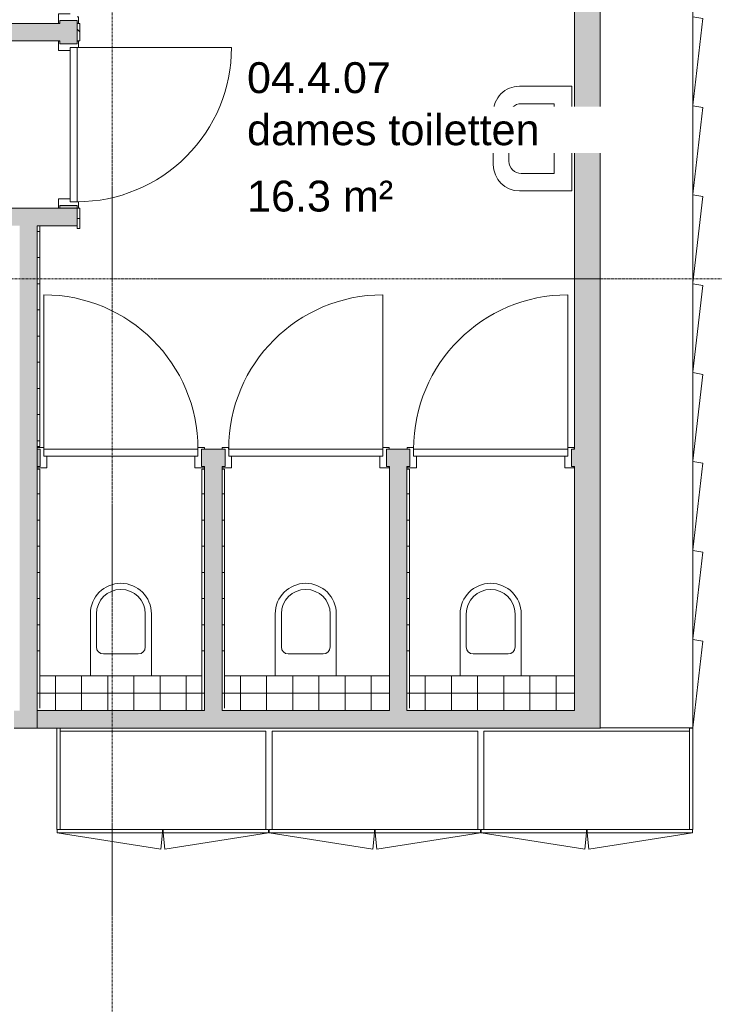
# Model space of a CAD drawing. Header units: millimetres. Extents: x -3388 to 301539, y -5590 to 54660.
# Tile 111 of 216: x 51670 to 55652, y 25541 to 31187. Entities that reach past the tile are written whole.
import ezdxf

# ---------------------------------------------------------------- set-up
doc = ezdxf.new("R2010")
doc.units = ezdxf.units.MM
doc.linetypes.add('Hidden_2_', pattern=[7.14375, 4.7625, -2.38125])
doc.linetypes.add('stramienlijn', pattern=[21, 12, -3, 3, -3])
for name, color, linetype, lineweight in [('A-AREA-IDEN', 2, 'Continuous', 18), ('A-DOOR', 31, 'Continuous', 9), ('A-DOOR-FRAM', 31, 'Continuous', 13), ('A-DOOR-HDLN', 31, 'Hidden_2_', 9), ('A-FLOR', 192, 'Continuous', 13), ('A-FLOR-PATT', 8, 'Continuous', 9), ('A-WALL', 113, 'Continuous', 9), ('A-WALL-PATT', 111, 'Continuous', 18), ('I-WALL', 2, 'Continuous', 9), ('P-SANR-FIXT', 6, 'Continuous', 9), ('Q-CASE', 31, 'Continuous', 9), ('S-GRID', 1, 'Continuous', 9)]:
    doc.layers.add(name, color=color, linetype=linetype, lineweight=lineweight)
doc.styles.add('Arial', font='arial.ttf', dxfattribs={"height": 177.035928})

# ---------------------------------------------------------------- blocks, each defined once
blk = doc.blocks.new('72_CASE_WPB_SH_oth_locker 5100_zonder rand_kern - 2472x530x3694-20396774-4e verdieping - bouwdeel 3_ 4_ 5')
at = {"layer": 'Q-CASE', "color": 8}
for p, q in [((1529.7, 15), (-3568.3, 15)), ((-3568.3, 15), (-3568.3, -515)), ((1529.7, -515), (1529.7, 15)), ((-3568.3, -515), (1529.7, -515))]:
    blk.add_line(p, q, dxfattribs=at)
blk = doc.blocks.new('76_oth_locker met postvak - 474x510x500-20396725-4e verdieping - bouwdeel 3_ 4_ 5')
at = {"layer": 'Q-CASE', "color": 8}
for p, q in [((-253, -265), (243, -322.1)), ((243, -322.1), (253, -265))]:
    blk.add_line(p, q, dxfattribs=at)
blk = doc.blocks.new('72_FU_FLB_AV_oth_garderobe kantoorverdieping 3645 zonder rand - 3900x600x2041-20971674-4e verdieping - bouwdeel 3_ 4_ 5')
at = {"layer": 'Q-CASE', "color": 8}
for p, q in [((-1777.8, 0), (-1777.8, -582)), ((-1759.8, -18), (-1759.8, 0)), ((1867.2, 0), (1849.2, 0)), ((1849.2, 0), (1849.2, -18)), ((1867.2, -582), (1867.2, 0)), ((-1777.8, -582), (-1759.8, -582)), ((1849.2, -582), (1867.2, -582))]:
    blk.add_line(p, q, dxfattribs=at)
blk = doc.blocks.new('79_CASE_oth_kast_front_greep_midden - draaideur-21424414-4e verdieping - bouwdeel 3_ 4_ 5')
at = {"layer": 'Q-CASE', "color": 8}
for p, q in [((-285.7, 9), (-301.7, 9)), ((-301.7, 9), (-301.7, -9)), ((301.7, -9), (301.7, 9)), ((-301.7, -9), (291.9, -102.5)), ((-301.7, -9), (301.7, -9)), ((291.9, -102.5), (301.7, -9))]:
    blk.add_line(p, q, dxfattribs=at)
blk = doc.blocks.new('79_CASE_oth_kast_front_greep_midden - draaideur-21424415-4e verdieping - bouwdeel 3_ 4_ 5')
at = {"layer": 'Q-CASE', "color": 8}
for p, q in [((-301.7, 9), (291.9, 102.5)), ((291.9, 102.5), (301.7, 9)), ((-301.7, -9), (-301.7, 9)), ((-301.7, 9), (301.7, 9)), ((301.7, 9), (301.7, -9)), ((-285.8, -9), (-301.7, -9))]:
    blk.add_line(p, q, dxfattribs=at)
blk = doc.blocks.new('79_CASE_oth_legplank - _instance_-20971989-4e verdieping - bouwdeel 3_ 4_ 5')
at = {"layer": 'Q-CASE', "color": 8}
for p, q in [((589.5, 282), (-589.5, 282)), ((-589.5, 282), (-589.5, -282)), ((589.5, -282), (589.5, 282)), ((-589.5, -282), (589.5, -282))]:
    blk.add_line(p, q, dxfattribs=at)
blk = doc.blocks.new('79_CASE_oth_legplank - _instance_-20971990-4e verdieping - bouwdeel 3_ 4_ 5')
at = {"layer": 'Q-CASE', "color": 8}
for p, q in [((589.5, 282), (-589.5, 282)), ((-589.5, 282), (-589.5, -282)), ((589.5, -282), (589.5, 282)), ((-589.5, -282), (589.5, -282))]:
    blk.add_line(p, q, dxfattribs=at)
blk = doc.blocks.new('Stadhuis Zoetermeer_OTH_interieur_rvt-1-4e verdieping - bouwdeel 3_ 4_ 5')
at = {"color": 8, "lineweight": 9}
for name, p, rotation in [('72_CASE_WPB_SH_oth_locker 5100_zonder rand_kern - 2472x530x3694-20396774-4e verdieping - bouwdeel 3_ 4_ 5', (55013.5, 30695.3), 89.99999999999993), ('76_oth_locker met postvak - 474x510x500-20396725-4e verdieping - bouwdeel 3_ 4_ 5', (55263.5, 30950), 89.99999999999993), ('76_oth_locker met postvak - 474x510x500-20396725-4e verdieping - bouwdeel 3_ 4_ 5', (55263.5, 30440), 89.99999999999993), ('76_oth_locker met postvak - 474x510x500-20396725-4e verdieping - bouwdeel 3_ 4_ 5', (55263.5, 29930), 89.99999999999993), ('76_oth_locker met postvak - 474x510x500-20396725-4e verdieping - bouwdeel 3_ 4_ 5', (55263.5, 29420), 89.99999999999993), ('76_oth_locker met postvak - 474x510x500-20396725-4e verdieping - bouwdeel 3_ 4_ 5', (55263.5, 28910), 89.99999999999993), ('76_oth_locker met postvak - 474x510x500-20396725-4e verdieping - bouwdeel 3_ 4_ 5', (55263.5, 28400), 89.99999999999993), ('76_oth_locker met postvak - 474x510x500-20396725-4e verdieping - bouwdeel 3_ 4_ 5', (55263.5, 27890), 89.99999999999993), ('76_oth_locker met postvak - 474x510x500-20396725-4e verdieping - bouwdeel 3_ 4_ 5', (55263.5, 27380), 89.99999999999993), ('79_CASE_oth_legplank - _instance_-20971990-4e verdieping - bouwdeel 3_ 4_ 5', (53706, 26825), 180), ('79_CASE_oth_legplank - _instance_-20971990-4e verdieping - bouwdeel 3_ 4_ 5', (54921, 26825), 180), ('79_CASE_oth_kast_front_greep_midden - draaideur-21424415-4e verdieping - bouwdeel 3_ 4_ 5', (52794.8, 26534), 180), ('79_CASE_oth_kast_front_greep_midden - draaideur-21424415-4e verdieping - bouwdeel 3_ 4_ 5', (54009.8, 26534), 180), ('79_CASE_oth_kast_front_greep_midden - draaideur-21424415-4e verdieping - bouwdeel 3_ 4_ 5', (55224.8, 26534), 180)]:
    blk.add_blockref(name, p, dxfattribs=dict(at, rotation=rotation))
for name, p in [('72_FU_FLB_AV_oth_garderobe kantoorverdieping 3645 zonder rand - 3900x600x2041-20971674-4e verdieping - bouwdeel 3_ 4_ 5', (53661.3, 27125)), ('79_CASE_oth_legplank - _instance_-20971989-4e verdieping - bouwdeel 3_ 4_ 5', (52491, 26825)), ('79_CASE_oth_kast_front_greep_midden - draaideur-21424414-4e verdieping - bouwdeel 3_ 4_ 5', (52187.3, 26534)), ('79_CASE_oth_kast_front_greep_midden - draaideur-21424414-4e verdieping - bouwdeel 3_ 4_ 5', (53402.3, 26534)), ('79_CASE_oth_kast_front_greep_midden - draaideur-21424414-4e verdieping - bouwdeel 3_ 4_ 5', (54617.3, 26534))]:
    blk.add_blockref(name, p, dxfattribs=at)
blk = doc.blocks.new('32_binnendeur_sp - 32_01sp_dm850_B00_nzs_dB00_dicht-4769947-4e verdieping - bouwdeel 3_ 4_ 5')
at = {"layer": 'A-DOOR-FRAM'}
for p, q in [((-669, 58), (-706, 58)), ((-706, 58), (-706, 50)), ((-669, 50), (-669, 58)), ((215, 58), (215, 50)), ((252, 58), (215, 58)), ((252, 50), (252, 58)), ((-652, -58), (-652, 10)), ((198, 10), (198, -58)), ((-706, -50), (-706, -58)), ((252, -58), (252, -50)), ((-706, -58), (-652, -58)), ((198, -58), (252, -58))]:
    blk.add_line(p, q, dxfattribs=at)
blk = doc.blocks.new('74_PF_wastafel_voorruimtes toiletten_450x800 - 74_PF_wastafel_voorruimtes toiletten_450x800-4738252-4e verdieping - bouwdeel 3_ 4_ 5')
at = {"layer": 'P-SANR-FIXT'}
for p, q in [((408.7, 457.5), (108.7, 457.5)), ((128.7, 367.5), (388.7, 367.5)), ((-41.3, 307.5), (-41.3, 7.5)), ((58.7, 107.5), (58.7, 297.5)), ((458.7, 297.5), (458.7, 107.5)), ((558.7, 7.5), (558.7, 307.5)), ((458.7, 107.5), (58.7, 107.5)), ((-41.3, 7.5), (558.7, 7.5))]:
    blk.add_line(p, q, dxfattribs=at)
for centre, radius, start, end in [((108.7, 307.5), 150, 90, 180), ((408.7, 307.5), 150, 360, 90), ((128.7, 297.5), 70, 90, 180), ((388.7, 297.5), 70, 0, 90)]:
    blk.add_arc(centre, radius, start, end, dxfattribs=at)
blk = doc.blocks.new('32_binnendeur - 32_01_dm850_B00_nzs_dB00_dicht-4761883-4e verdieping - bouwdeel 3_ 4_ 5')
at = {"layer": 'A-DOOR-FRAM'}
for p, q in [((-669, 58), (-706, 58)), ((-706, 58), (-706, 50)), ((-669, 50), (-669, 58)), ((215, 58), (215, 50)), ((252, 58), (215, 58)), ((252, 50), (252, 58)), ((-652, -58), (-652, 10)), ((198, 10), (198, -58)), ((-706, -50), (-706, -58)), ((252, -58), (252, -50)), ((-706, -58), (-652, -58)), ((198, -58), (252, -58))]:
    blk.add_line(p, q, dxfattribs=at)
blk = doc.blocks.new('74_hangtoilet - 74_hangtoilet-2522424-4e verdieping - bouwdeel 3_ 4_ 5')
at = {"layer": 'P-SANR-FIXT'}
for p, q in [((-175, 0), (-175, 355)), ((-140, 165), (-140, 355)), ((140, 355), (140, 165)), ((175, 355), (175, 0)), ((-100, 125), (100, 125))]:
    blk.add_line(p, q, dxfattribs=at)
for centre, radius, start, end in [((0, 355), 175, 0, 180), ((0, 355), 140, 0, 180), ((-100, 165), 40, 180, 270), ((100, 165), 40, 270, 360)]:
    blk.add_arc(centre, radius, start, end, dxfattribs=at)
blk = doc.blocks.new('NL_32_paneel_binnendeur - standaard-4546918-4e verdieping - bouwdeel 3_ 4_ 5')
at = {"layer": 'A-DOOR', "lineweight": 13}
for p, q in [((-435.1, 20), (448.9, 20)), ((-435.1, -20), (-435.1, 20)), ((448.9, 20), (448.9, -20)), ((448.9, -20), (-435.1, -20))]:
    blk.add_line(p, q, dxfattribs=at)
at = {"layer": 'A-DOOR'}
blk.add_line((448.9, -904), (448.9, -20), dxfattribs=at)
blk.add_arc((448.9, -20), 884, 180, 270, dxfattribs=at)
at = {"layer": 'A-DOOR-HDLN'}
blk.add_line((448.9, 20), (-435.1, 20), dxfattribs=at)
blk = doc.blocks.new('NL_32_paneel_binnendeur - met slot-4145301-4e verdieping - bouwdeel 3_ 4_ 5')
at = {"layer": 'A-DOOR'}
blk.add_line((448.9, 904), (448.9, 20), dxfattribs=at)
at = {"layer": 'A-DOOR', "lineweight": 13}
for p, q in [((448.9, 20), (-435.1, 20)), ((-435.1, 20), (-435.1, -20)), ((448.9, -20), (448.9, 20)), ((-435.1, -20), (448.9, -20))]:
    blk.add_line(p, q, dxfattribs=at)
at = {"layer": 'A-DOOR'}
blk.add_arc((448.9, 20), 884, 90, 180, dxfattribs=at)
at = {"layer": 'A-DOOR-HDLN'}
blk.add_line((448.9, -20), (-435.1, -20), dxfattribs=at)

msp = doc.modelspace()

# ---------------------------------------------------------------- hatches: boundary and pattern name
at = {"layer": 'A-FLOR-PATT'}
h = msp.add_hatch(dxfattribs=at)
h.set_pattern_fill('FP_165', color=256, style=0, pattern_type=2)
h.set_pattern_definition([(180, (52175, 27475), (-2e-14, -150), []), (270, (52175, 27475), (150, 9e-15), [])])
h.paths.add_polyline_path([(52715, 27224.9999), (52715, 27424.9999), (51785, 27424.9999), (51785, 27224.9999), (52713.7838, 27224.9999)], flags=0)
h = msp.add_hatch(dxfattribs=at)
h.set_pattern_fill('FP_162', color=256, style=0, pattern_type=2)
h.set_pattern_definition([(180, (53235, 27475), (-2e-14, -150), []), (270, (53235, 27475), (150, 9e-15), [])])
h.paths.add_polyline_path([(53790, 27224.9999), (53790, 27424.9999), (52845, 27424.9999), (52845, 27224.9999), (53389.3533, 27224.9999)], flags=0)
h = msp.add_hatch(dxfattribs=at)
h.set_pattern_fill('FP_159', color=256, style=0, pattern_type=2)
h.set_pattern_definition([(180, (54295, 27475), (-2e-14, -150), []), (270, (54295, 27475), (150, 9e-15), [])])
h.paths.add_polyline_path([(54442.8882, 27224.9999), (54850, 27224.9999), (54850, 27424.9999), (53905, 27424.9999), (53905, 27224.9999)], flags=0)
at = {"layer": 'A-WALL-PATT', "lineweight": 9}
for points in [[(54998.5467, 28234.9999), (54998.5467, 32224.9999), (54850, 32224.9999), (54850, 28234.9999)], [(50550, 31065.0001), (51900, 31065.0001), (51900, 31165.0001), (50500, 31165.0001), (50500, 31065.0001), (50535, 31065.0001)], [(51670, 30005.0001), (52000, 30005.0001), (52000, 30105.0001), (50000, 30105.0001), (50000, 30005.0001), (51282.2836, 30005.0001)], [(51670, 27224.9999), (51770, 27224.9999), (51770, 30005.0001), (51670, 30005.0001), (51670, 27775.2401)], [(52730, 27224.9999), (52830, 27224.9999), (52830, 28624.9999), (52730, 28624.9999), (52730, 27775.2401)], [(53790, 27224.9999), (53890, 27224.9999), (53890, 28624.9999), (53790, 28624.9999), (53790, 27775.2401)], [(54998.5467, 27224.9999), (54998.5467, 28234.9999), (54850, 28234.9999), (54850, 27224.9999), (54969.6556, 27224.9999)], [(54969.6556, 27124.9999), (55000, 27124.9999), (55000, 27126.9999), (54998.5467, 27126.9999), (54998.5467, 27224.9999), (51770, 27224.9999), (51770, 27124.9999), (54442.8882, 27124.9999)]]:
    msp.add_hatch(color=256, dxfattribs=at).paths.add_polyline_path(points, flags=0)
h = msp.add_hatch(color=256, dxfattribs=at)
h.paths.add_polyline_path([(51900, 30105.0001), (52000, 30105.0001), (52000, 30122.0001), (51900, 30122.0001)], flags=0)
h.paths.add_polyline_path([(51900, 31048.0001), (52000, 31048.0001), (52000, 31182.0001), (51900, 31182.0001), (51900, 31065.0001)], flags=0)
h.paths.add_polyline_path([(52000, 32108.0001), (52000, 32125.0001), (51900, 32125.0001), (51900, 32108.0001)], flags=0)
h = msp.add_hatch(dxfattribs=at)
h.set_pattern_fill('FP_33', color=256, angle=225, style=0, pattern_type=2)
h.set_pattern_definition([(135, (52015, 31115), (-1060.7, -1060.7), []), (135, (52015, 32075), (-1060.7, -1060.7), []), (135, (52015, 32105), (-1060.7, -1060.7), []), (135, (52015, 32135), (-1060.7, -1060.7), []), (135, (52015, 32165), (-1060.7, -1060.7), []), (135, (52015, 32195), (-1060.7, -1060.7), []), (135, (52015, 32225), (-1060.7, -1060.7), []), (135, (52015, 32255), (-1060.7, -1060.7), [])])
h.paths.add_polyline_path([(52000, 31065.0001), (52015, 31065.0001), (52015, 31165.0001), (52000, 31165.0001)], flags=0)
h = msp.add_hatch(dxfattribs=at)
h.set_pattern_fill('FP_32', color=256, angle=180, style=0, pattern_type=2)
h.set_pattern_definition([(90, (52015, 30047.5), (-150, -1e-11), []), (180, (52015, 30047.5), (1e-11, -150), [])])
h.paths.add_polyline_path([(52015, 29990.0001), (52015, 30105.0001), (52000, 30105.0001), (52000, 29990.0001)], flags=0)
h = msp.add_hatch(dxfattribs=at)
h.set_pattern_fill('FP_30', color=256, angle=180, style=0, pattern_type=2)
h.set_pattern_definition([(90, (51785, 29372.5), (-150, 9e-15), []), (180, (51785, 29372.5), (-2e-14, -150), [])])
h.paths.add_polyline_path([(51785, 28740), (51785, 30005.0001), (51770, 30005.0001), (51770, 28740)], flags=0)
h = msp.add_hatch(color=256, dxfattribs=at)
h.paths.add_polyline_path([(53773, 28624.9999), (53907, 28624.9999), (53907, 28724.9999), (53773, 28724.9999)], flags=0)
h.paths.add_polyline_path([(54833, 28624.9999), (54850, 28624.9999), (54850, 28724.9999), (54833, 28724.9999), (54833, 28644.0448)], flags=0)
h.paths.add_polyline_path([(52847, 28624.9999), (52847, 28724.9999), (52713, 28724.9999), (52713, 28624.9999), (52830, 28624.9999)], flags=0)
h.paths.add_polyline_path([(51787, 28624.9999), (51787, 28724.9999), (51770, 28724.9999), (51770, 28624.9999)], flags=0)
h = msp.add_hatch(dxfattribs=at)
h.set_pattern_fill('FP_166', color=256, angle=180, style=0, pattern_type=2)
h.set_pattern_definition([(90, (51785, 28017.5), (-150, -3e-12), []), (180, (51785, 28017.5), (3e-12, -150), [])])
h.paths.add_polyline_path([(51770, 27424.9999), (51785, 27424.9999), (51785, 28609.9999), (51770, 28609.9999), (51770, 27775.2401)], flags=0)
h = msp.add_hatch(dxfattribs=at)
h.set_pattern_fill('FP_169', color=256, angle=-180, style=0, pattern_type=2)
h.set_pattern_definition([(270, (52715, 28017.5), (150, 3e-12), []), (1e-12, (52715, 28017.5), (-3e-12, 150), [])])
h.paths.add_polyline_path([(52715, 27424.9999), (52730, 27424.9999), (52730, 28609.9999), (52715, 28609.9999), (52715, 27775.2401)], flags=0)
h = msp.add_hatch(dxfattribs=at)
h.set_pattern_fill('FP_163', color=256, angle=180, style=0, pattern_type=2)
h.set_pattern_definition([(90, (52845, 28017.5), (-150, -3e-12), []), (180, (52845, 28017.5), (3e-12, -150), [])])
h.paths.add_polyline_path([(52830, 27424.9999), (52845, 27424.9999), (52845, 28609.9999), (52830, 28609.9999), (52830, 27775.2401)], flags=0)
h = msp.add_hatch(dxfattribs=at)
h.set_pattern_fill('FP_160', color=256, angle=180, style=0, pattern_type=2)
h.set_pattern_definition([(90, (53905, 28017.5), (-150, -3e-12), []), (180, (53905, 28017.5), (3e-12, -150), [])])
h.paths.add_polyline_path([(53890, 27424.9999), (53905, 27424.9999), (53905, 28609.9999), (53890, 28609.9999), (53890, 27775.2401)], flags=0)
h = msp.add_hatch(dxfattribs=at)
h.set_pattern_fill('FP_168', color=256, angle=180, style=0, pattern_type=2)
h.set_pattern_definition([(90, (51785, 27325), (-150, -3e-12), []), (180, (51785, 27325), (3e-12, -150), [])])
h.paths.add_polyline_path([(51785, 27224.9999), (51785, 27424.9999), (51770, 27424.9999), (51770, 27224.9999)], flags=0)
h = msp.add_hatch(dxfattribs=at)
h.set_pattern_fill('FP_167', color=256, angle=-180, style=0, pattern_type=2)
h.set_pattern_definition([(270, (52715, 27325), (150, 3e-12), []), (1e-12, (52715, 27325), (-3e-12, 150), [])])
h.paths.add_polyline_path([(52730, 27224.9999), (52730, 27424.9999), (52715, 27424.9999), (52715, 27224.9999)], flags=0)
h = msp.add_hatch(dxfattribs=at)
h.set_pattern_fill('FP_164', color=256, angle=180, style=0, pattern_type=2)
h.set_pattern_definition([(90, (52845, 27325), (-150, -3e-12), []), (180, (52845, 27325), (3e-12, -150), [])])
h.paths.add_polyline_path([(52845, 27224.9999), (52845, 27424.9999), (52830, 27424.9999), (52830, 27224.9999)], flags=0)
h = msp.add_hatch(dxfattribs=at)
h.set_pattern_fill('FP_161', color=256, angle=180, style=0, pattern_type=2)
h.set_pattern_definition([(90, (53905, 27325), (-150, -3e-12), []), (180, (53905, 27325), (3e-12, -150), [])])
h.paths.add_polyline_path([(53905, 27224.9999), (53905, 27424.9999), (53890, 27424.9999), (53890, 27224.9999)], flags=0)
h = msp.add_hatch(color=256, dxfattribs=at)
h.paths.add_polyline_path([(50662, 27124.9999), (50662, 27224.9999), (47600, 27224.9999), (47600, 27124.9999), (50598.5467, 27124.9999)], flags=0)
h.paths.add_polyline_path([(51638, 27124.9999), (51770, 27124.9999), (51770, 27224.9999), (51638, 27224.9999)], flags=0)

# ---------------------------------------------------------------- linework, layer by layer
at = {"layer": 'A-FLOR', "lineweight": 9}
for p, q in [((52715, 27424.9999), (51785, 27424.9999)), ((53790, 27424.9999), (52845, 27424.9999)), ((54850, 27424.9999), (53905, 27424.9999))]:
    msp.add_line(p, q, dxfattribs=at)
at = {"layer": 'A-WALL', "lineweight": 18}
for p, q in [((51900, 30105.0001), (50500, 30105.0001)), ((51785, 30005.0001), (52000, 30005.0001)), ((51770, 28609.9999), (51770, 28740)), ((51638, 27124.9999), (51770, 27124.9999))]:
    msp.add_line(p, q, dxfattribs=at)
at = {"layer": 'I-WALL', "lineweight": 18}
for p, q in [((54850, 32125), (54850, 28724.9999)), ((51900, 31165.0001), (50500, 31165.0001)), ((52000, 31182.0001), (51900, 31182.0001)), ((51900, 31182.0001), (51900, 31165.0001)), ((52000, 31048.0001), (52000, 31182.0001)), ((52015, 31165.0001), (52000, 31165.0001)), ((52015, 31065.0001), (52015, 31165.0001)), ((50550, 31065.0001), (51900, 31065.0001)), ((51900, 31065.0001), (51900, 31048.0001)), ((51900, 31048.0001), (52000, 31048.0001)), ((52000, 31065.0001), (52015, 31065.0001)), ((52000, 30122.0001), (51900, 30122.0001)), ((51900, 30122.0001), (51900, 30105.0001)), ((51900, 30105.0001), (52015, 30105.0001)), ((52000, 30122.0001), (52000, 29990.0001)), ((52015, 29990.0001), (52015, 30105.0001)), ((51785, 30005.0001), (51770, 30005.0001)), ((51770, 30005.0001), (51770, 28740)), ((51785, 28740), (51785, 30005.0001)), ((52000, 29990.0001), (52015, 29990.0001)), ((51770, 28740), (51785, 28740)), ((51787, 28724.9999), (51770, 28724.9999)), ((51787, 28624.9999), (51787, 28724.9999)), ((52847, 28724.9999), (52713, 28724.9999)), ((52713, 28724.9999), (52713, 28624.9999)), ((52847, 28624.9999), (52847, 28724.9999)), ((53907, 28724.9999), (53773, 28724.9999)), ((53773, 28724.9999), (53773, 28624.9999)), ((53907, 28624.9999), (53907, 28724.9999)), ((54850, 28724.9999), (54833, 28724.9999)), ((54833, 28724.9999), (54833, 28624.9999)), ((51770, 28624.9999), (51787, 28624.9999)), ((52713, 28624.9999), (52730, 28624.9999)), ((52730, 28624.9999), (52730, 27224.9999)), ((52830, 28624.9999), (52847, 28624.9999)), ((52830, 28624.9999), (52830, 27224.9999)), ((53773, 28624.9999), (53790, 28624.9999)), ((53790, 28624.9999), (53790, 27224.9999)), ((53890, 28624.9999), (53907, 28624.9999)), ((53890, 28624.9999), (53890, 27224.9999)), ((54833, 28624.9999), (54850, 28624.9999)), ((54850, 28624.9999), (54850, 27224.9999)), ((51770, 28609.9999), (51770, 27124.9999)), ((51785, 28609.9999), (51770, 28609.9999)), ((51785, 27239.9999), (51785, 28609.9999)), ((52730, 28609.9999), (52715, 28609.9999)), ((52715, 28609.9999), (52715, 27239.9999)), ((52730, 27224.9999), (52730, 28609.9999)), ((52845, 28609.9999), (52830, 28609.9999)), ((52845, 27239.9999), (52845, 28609.9999)), ((53905, 28609.9999), (53890, 28609.9999)), ((53905, 27239.9999), (53905, 28609.9999)), ((52730, 27224.9999), (51770, 27224.9999)), ((51770, 27224.9999), (51785, 27224.9999)), ((52830, 27224.9999), (53790, 27224.9999)), ((53890, 27224.9999), (54850, 27224.9999)), ((51770, 27124.9999), (55000, 27124.9999)), ((55000, 27124.9999), (55000, 27126.9999))]:
    msp.add_line(p, q, dxfattribs=at)
at = {"layer": 'S-GRID', "linetype": 'stramienlijn'}
for p, q in [((52200, 54659.8316), (52200, -4400)), ((130950, 29700), (12500.1395, 29700))]:
    msp.add_line(p, q, dxfattribs=at)

# ---------------------------------------------------------------- block references
at = {"lineweight": 5}
msp.add_blockref('Stadhuis Zoetermeer_OTH_interieur_rvt-1-4e verdieping - bouwdeel 3_ 4_ 5', (0, 0), dxfattribs=at)
at = {"layer": 'A-DOOR'}
for name, p, rotation in [('32_binnendeur_sp - 32_01sp_dm850_B00_nzs_dB00_dicht-4769947-4e verdieping - bouwdeel 3_ 4_ 5', (51950, 31418.0001), 269.9999999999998), ('32_binnendeur_sp - 32_01sp_dm850_B00_nzs_dB00_dicht-4769947-4e verdieping - bouwdeel 3_ 4_ 5', (51950, 30358.0001), 269.9999999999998), ('NL_32_paneel_binnendeur - standaard-4546918-4e verdieping - bouwdeel 3_ 4_ 5', (51980, 30578.1439), 89.99999999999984), ('NL_32_paneel_binnendeur - standaard-4546918-4e verdieping - bouwdeel 3_ 4_ 5', (52256.8562, 28704.9999), 180)]:
    msp.add_blockref(name, p, dxfattribs=dict(at, rotation=rotation))
for name, p in [('NL_32_paneel_binnendeur - met slot-4145301-4e verdieping - bouwdeel 3_ 4_ 5', (53303.1438, 28704.9999)), ('NL_32_paneel_binnendeur - met slot-4145301-4e verdieping - bouwdeel 3_ 4_ 5', (54363.1438, 28704.9999)), ('32_binnendeur_sp - 32_01sp_dm850_B00_nzs_dB00_dicht-4769947-4e verdieping - bouwdeel 3_ 4_ 5', (52477, 28674.9999)), ('32_binnendeur - 32_01_dm850_B00_nzs_dB00_dicht-4761883-4e verdieping - bouwdeel 3_ 4_ 5', (53537, 28674.9999)), ('32_binnendeur - 32_01_dm850_B00_nzs_dB00_dicht-4761883-4e verdieping - bouwdeel 3_ 4_ 5', (54597, 28674.9999))]:
    msp.add_blockref(name, p, dxfattribs=at)
at = {"layer": 'P-SANR-FIXT', "rotation": 90}
msp.add_blockref('74_PF_wastafel_voorruimtes toiletten_450x800 - 74_PF_wastafel_voorruimtes toiletten_450x800-4738252-4e verdieping - bouwdeel 3_ 4_ 5', (54842.5, 30246.3221), dxfattribs=at)
at = {"layer": 'P-SANR-FIXT'}
for p in [(52250, 27424.9999), (53310, 27424.9999), (54370, 27424.9999)]:
    msp.add_blockref('74_hangtoilet - 74_hangtoilet-2522424-4e verdieping - bouwdeel 3_ 4_ 5', p, dxfattribs=at)

# ---------------------------------------------------------------- next in the draw order: texts
at = {"layer": 'A-AREA-IDEN', "lineweight": 9, "attachment_point": 1, "line_spacing_factor": 0.938532, "style": 'Arial', "bg_fill": 3, "box_fill_scale": 1.25, "bg_fill_color": 0, "bg_fill_transparency": 0}
for s, insert, char_height, width in [('04.4.07', (52973.2122, 30942.6566), 177.03593, 984.921224), ('dames toiletten', (52973.2122, 30643.9913), 177.035928, 1997.921342), ('16.3 m²', (52973.2122, 30263.6764), 177.03593, 997.880713)]:
    msp.add_mtext(s, dxfattribs=dict(at, insert=insert, char_height=char_height, width=width))

doc.saveas('drawing.dxf')
